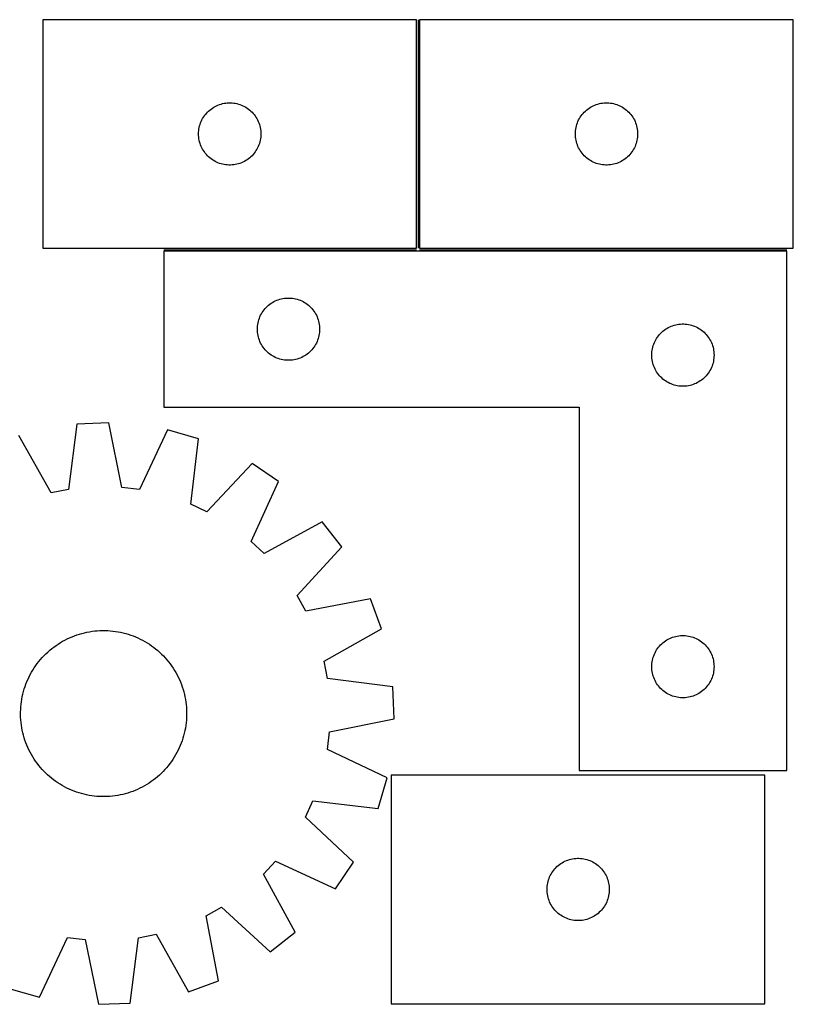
# Model space of a CAD drawing. Header units: millimetres. Extents: x 7 to 1490, y 7 to 490.
# Tile 6 of 6: x 1117 to 1490, y 8 to 482. Entities that reach past the tile are written whole.
import ezdxf

# ---------------------------------------------------------------- set-up
doc = ezdxf.new("R2010")
doc.units = ezdxf.units.MM
doc.layers.add('COMMON', color=5, linetype='CONTINUOUS', true_color=0x0000ff)
doc.layers.add('CUT', color=7, linetype='CONTINUOUS', true_color=0x000000)

msp = doc.modelspace()

# ---------------------------------------------------------------- linework, layer by layer
at = {"layer": 'COMMON'}
for p, q in [((1309.254212, 482.449011), (1309.254212, 372.449011)), ((1186.8101, 371.69901), (1308.504212, 371.69901)), ((1310.004213, 371.69901), (1486.8101, 371.69901))]:
    msp.add_line(p, q, dxfattribs=at)
at = {"layer": 'CUT'}
for p, q in [((1308.504212, 482.449011), (1128.504212, 482.449011)), ((1128.504212, 482.449011), (1128.504212, 372.449011)), ((1308.504212, 372.449011), (1308.504212, 482.449011)), ((1490.004213, 482.449011), (1310.004213, 482.449011)), ((1310.004213, 482.449011), (1310.004213, 372.449011)), ((1490.004213, 372.449011), (1490.004213, 482.449011)), ((1211.454561, 440.689193), (1212.145496, 441.034545)), ((1212.145496, 441.034545), (1212.853293, 441.343871)), ((1212.853293, 441.343871), (1213.576076, 441.61635)), ((1213.576076, 441.61635), (1214.311927, 441.851259)), ((1214.311927, 441.851259), (1215.058896, 442.047977)), ((1215.058896, 442.047977), (1215.815, 442.20598)), ((1215.815, 442.20598), (1216.578236, 442.324851)), ((1216.578236, 442.324851), (1217.34658, 442.404274)), ((1217.34658, 442.404274), (1218.117993, 442.444038)), ((1218.117993, 442.444038), (1218.89043, 442.444038)), ((1218.89043, 442.444038), (1219.661844, 442.404274)), ((1219.661844, 442.404274), (1220.430187, 442.324851)), ((1220.430187, 442.324851), (1221.193423, 442.20598)), ((1221.193423, 442.20598), (1221.949528, 442.047977)), ((1221.949528, 442.047977), (1222.696496, 441.851259)), ((1222.696496, 441.851259), (1223.432347, 441.61635)), ((1223.432347, 441.61635), (1224.15513, 441.343871)), ((1224.15513, 441.343871), (1224.862928, 441.034545)), ((1224.862928, 441.034545), (1225.553863, 440.689193)), ((1392.954562, 440.689193), (1393.645497, 441.034545)), ((1393.645497, 441.034545), (1394.353294, 441.343871)), ((1394.353294, 441.343871), (1395.076077, 441.61635)), ((1395.076077, 441.61635), (1395.811928, 441.851259)), ((1395.811928, 441.851259), (1396.558897, 442.047977)), ((1396.558897, 442.047977), (1397.315001, 442.20598)), ((1397.315001, 442.20598), (1398.078237, 442.324851)), ((1398.078237, 442.324851), (1398.846581, 442.404274)), ((1398.846581, 442.404274), (1399.617994, 442.444038)), ((1399.617994, 442.444038), (1400.390431, 442.444038)), ((1400.390431, 442.444038), (1401.161845, 442.404274)), ((1401.161845, 442.404274), (1401.930188, 442.324851)), ((1401.930188, 442.324851), (1402.693424, 442.20598)), ((1402.693424, 442.20598), (1403.449529, 442.047977)), ((1403.449529, 442.047977), (1404.196497, 441.851259)), ((1404.196497, 441.851259), (1404.932348, 441.61635)), ((1404.932348, 441.61635), (1405.655131, 441.343871)), ((1405.655131, 441.343871), (1406.362929, 441.034545)), ((1406.362929, 441.034545), (1407.053864, 440.689193)), ((1206.278787, 436.140328), (1206.742415, 436.758153)), ((1206.742415, 436.758153), (1207.237233, 437.351293)), ((1207.237233, 437.351293), (1207.761929, 437.918173)), ((1207.761929, 437.918173), (1208.315112, 438.457292)), ((1208.315112, 438.457292), (1208.895314, 438.967218)), ((1208.895314, 438.967218), (1209.500997, 439.4466)), ((1209.500997, 439.4466), (1210.130556, 439.894166)), ((1210.130556, 439.894166), (1210.78232, 440.308731)), ((1210.78232, 440.308731), (1211.454561, 440.689193)), ((1225.553863, 440.689193), (1226.226104, 440.308731)), ((1226.226104, 440.308731), (1226.877868, 439.894166)), ((1226.877868, 439.894166), (1227.507426, 439.4466)), ((1227.507426, 439.4466), (1228.113109, 438.967218)), ((1228.113109, 438.967218), (1228.693312, 438.457292)), ((1228.693312, 438.457292), (1229.246494, 437.918173)), ((1229.246494, 437.918173), (1229.771191, 437.351293)), ((1229.771191, 437.351293), (1230.266009, 436.758153)), ((1230.266009, 436.758153), (1230.729637, 436.140328)), ((1387.778788, 436.140328), (1388.242416, 436.758153)), ((1388.242416, 436.758153), (1388.737234, 437.351293)), ((1388.737234, 437.351293), (1389.26193, 437.918173)), ((1389.26193, 437.918173), (1389.815113, 438.457292)), ((1389.815113, 438.457292), (1390.395315, 438.967218)), ((1390.395315, 438.967218), (1391.000998, 439.4466)), ((1391.000998, 439.4466), (1391.630557, 439.894166)), ((1391.630557, 439.894166), (1392.282321, 440.308731)), ((1392.282321, 440.308731), (1392.954562, 440.689193)), ((1407.053864, 440.689193), (1407.726105, 440.308731)), ((1407.726105, 440.308731), (1408.377869, 439.894166)), ((1408.377869, 439.894166), (1409.007427, 439.4466)), ((1409.007427, 439.4466), (1409.61311, 438.967218)), ((1409.61311, 438.967218), (1410.193313, 438.457292)), ((1410.193313, 438.457292), (1410.746495, 437.918173)), ((1410.746495, 437.918173), (1411.271192, 437.351293)), ((1411.271192, 437.351293), (1411.76601, 436.758153)), ((1411.76601, 436.758153), (1412.229638, 436.140328)), ((1203.998796, 431.269078), (1204.214681, 432.010734)), ((1204.214681, 432.010734), (1204.468459, 432.740292)), ((1204.468459, 432.740292), (1204.759458, 433.45582)), ((1204.759458, 433.45582), (1205.086905, 434.155418)), ((1205.086905, 434.155418), (1205.449933, 434.837232)), ((1205.449933, 434.837232), (1205.847578, 435.499454)), ((1205.847578, 435.499454), (1206.278787, 436.140328)), ((1230.729637, 436.140328), (1231.160845, 435.499454)), ((1231.160845, 435.499454), (1231.55849, 434.837232)), ((1231.55849, 434.837232), (1231.921518, 434.155418)), ((1231.921518, 434.155418), (1232.248965, 433.45582)), ((1232.248965, 433.45582), (1232.539964, 432.740292)), ((1232.539964, 432.740292), (1232.793742, 432.010734)), ((1232.793742, 432.010734), (1233.009628, 431.269078)), ((1385.498797, 431.269078), (1385.714682, 432.010734)), ((1385.714682, 432.010734), (1385.96846, 432.740292)), ((1385.96846, 432.740292), (1386.259459, 433.45582)), ((1386.259459, 433.45582), (1386.586906, 434.155418)), ((1386.586906, 434.155418), (1386.949934, 434.837232)), ((1386.949934, 434.837232), (1387.347579, 435.499454)), ((1387.347579, 435.499454), (1387.778788, 436.140328)), ((1412.229638, 436.140328), (1412.660846, 435.499454)), ((1412.660846, 435.499454), (1413.058491, 434.837232)), ((1413.058491, 434.837232), (1413.421519, 434.155418)), ((1413.421519, 434.155418), (1413.748966, 433.45582)), ((1413.748966, 433.45582), (1414.039965, 432.740292)), ((1414.039965, 432.740292), (1414.293743, 432.010734)), ((1414.293743, 432.010734), (1414.509629, 431.269078)), ((1203.504212, 427.449011), (1203.5241, 428.221193)), ((1203.5241, 426.67683), (1203.504212, 427.449011)), ((1203.5241, 428.221193), (1203.583714, 428.991326)), ((1203.583714, 425.906696), (1203.5241, 426.67683)), ((1203.583714, 428.991326), (1203.682893, 429.75737)), ((1203.682893, 429.75737), (1203.821376, 430.517292)), ((1203.821376, 430.517292), (1203.998796, 431.269078)), ((1233.009628, 431.269078), (1233.187047, 430.517292)), ((1233.187047, 430.517292), (1233.32553, 429.75737)), ((1233.32553, 429.75737), (1233.42471, 428.991326)), ((1233.42471, 428.991326), (1233.484323, 428.221193)), ((1233.484323, 426.67683), (1233.42471, 425.906696)), ((1233.484323, 428.221193), (1233.504212, 427.449011)), ((1233.504212, 427.449011), (1233.484323, 426.67683)), ((1385.004213, 427.449011), (1385.024101, 428.221193)), ((1385.024101, 426.67683), (1385.004213, 427.449011)), ((1385.024101, 428.221193), (1385.083715, 428.991326)), ((1385.083715, 425.906696), (1385.024101, 426.67683)), ((1385.083715, 428.991326), (1385.182894, 429.75737)), ((1385.182894, 429.75737), (1385.321377, 430.517292)), ((1385.321377, 430.517292), (1385.498797, 431.269078)), ((1414.509629, 431.269078), (1414.687048, 430.517292)), ((1414.687048, 430.517292), (1414.825531, 429.75737)), ((1414.825531, 429.75737), (1414.924711, 428.991326)), ((1414.924711, 428.991326), (1414.984324, 428.221193)), ((1414.984324, 426.67683), (1414.924711, 425.906696)), ((1414.984324, 428.221193), (1415.004213, 427.449011)), ((1415.004213, 427.449011), (1414.984324, 426.67683)), ((1203.682893, 425.140653), (1203.583714, 425.906696)), ((1203.821376, 424.38073), (1203.682893, 425.140653)), ((1203.998796, 423.628944), (1203.821376, 424.38073)), ((1204.214681, 422.887289), (1203.998796, 423.628944)), ((1204.468459, 422.15773), (1204.214681, 422.887289)), ((1204.759458, 421.442203), (1204.468459, 422.15773)), ((1232.539964, 422.15773), (1232.248965, 421.442203)), ((1232.793742, 422.887289), (1232.539964, 422.15773)), ((1233.009628, 423.628944), (1232.793742, 422.887289)), ((1233.187047, 424.38073), (1233.009628, 423.628944)), ((1233.32553, 425.140653), (1233.187047, 424.38073)), ((1233.42471, 425.906696), (1233.32553, 425.140653)), ((1385.182894, 425.140653), (1385.083715, 425.906696)), ((1385.321377, 424.38073), (1385.182894, 425.140653)), ((1385.498797, 423.628944), (1385.321377, 424.38073)), ((1385.714682, 422.887289), (1385.498797, 423.628944)), ((1385.96846, 422.15773), (1385.714682, 422.887289)), ((1386.259459, 421.442203), (1385.96846, 422.15773)), ((1414.039965, 422.15773), (1413.748966, 421.442203)), ((1414.293743, 422.887289), (1414.039965, 422.15773)), ((1414.509629, 423.628944), (1414.293743, 422.887289)), ((1414.687048, 424.38073), (1414.509629, 423.628944)), ((1414.825531, 425.140653), (1414.687048, 424.38073)), ((1414.924711, 425.906696), (1414.825531, 425.140653)), ((1205.086905, 420.742604), (1204.759458, 421.442203)), ((1205.449933, 420.06079), (1205.086905, 420.742604)), ((1205.847578, 419.398568), (1205.449933, 420.06079)), ((1206.278787, 418.757695), (1205.847578, 419.398568)), ((1206.742415, 418.139869), (1206.278787, 418.757695)), ((1207.237233, 417.546729), (1206.742415, 418.139869)), ((1207.761929, 416.979849), (1207.237233, 417.546729)), ((1229.771191, 417.546729), (1229.246494, 416.979849)), ((1230.266009, 418.139869), (1229.771191, 417.546729)), ((1230.729637, 418.757695), (1230.266009, 418.139869)), ((1231.160845, 419.398568), (1230.729637, 418.757695)), ((1231.55849, 420.06079), (1231.160845, 419.398568)), ((1231.921518, 420.742604), (1231.55849, 420.06079)), ((1232.248965, 421.442203), (1231.921518, 420.742604)), ((1386.586906, 420.742604), (1386.259459, 421.442203)), ((1386.949934, 420.06079), (1386.586906, 420.742604)), ((1387.347579, 419.398568), (1386.949934, 420.06079)), ((1387.778788, 418.757695), (1387.347579, 419.398568)), ((1388.242416, 418.139869), (1387.778788, 418.757695)), ((1388.737234, 417.546729), (1388.242416, 418.139869)), ((1389.26193, 416.979849), (1388.737234, 417.546729)), ((1411.271192, 417.546729), (1410.746495, 416.979849)), ((1411.76601, 418.139869), (1411.271192, 417.546729)), ((1412.229638, 418.757695), (1411.76601, 418.139869)), ((1412.660846, 419.398568), (1412.229638, 418.757695)), ((1413.058491, 420.06079), (1412.660846, 419.398568)), ((1413.421519, 420.742604), (1413.058491, 420.06079)), ((1413.748966, 421.442203), (1413.421519, 420.742604)), ((1208.315112, 416.440731), (1207.761929, 416.979849)), ((1208.895314, 415.930804), (1208.315112, 416.440731)), ((1209.500997, 415.451423), (1208.895314, 415.930804)), ((1210.130556, 415.003856), (1209.500997, 415.451423)), ((1210.78232, 414.589292), (1210.130556, 415.003856)), ((1211.454561, 414.208829), (1210.78232, 414.589292)), ((1212.145496, 413.863477), (1211.454561, 414.208829)), ((1212.853293, 413.554152), (1212.145496, 413.863477)), ((1213.576076, 413.281673), (1212.853293, 413.554152)), ((1214.311927, 413.046763), (1213.576076, 413.281673)), ((1215.058896, 412.850046), (1214.311927, 413.046763)), ((1215.815, 412.692042), (1215.058896, 412.850046)), ((1216.578236, 412.573171), (1215.815, 412.692042)), ((1217.34658, 412.493748), (1216.578236, 412.573171)), ((1218.117993, 412.453984), (1217.34658, 412.493748)), ((1218.89043, 412.453984), (1218.117993, 412.453984)), ((1219.661844, 412.493748), (1218.89043, 412.453984)), ((1220.430187, 412.573171), (1219.661844, 412.493748)), ((1221.193423, 412.692042), (1220.430187, 412.573171)), ((1221.949528, 412.850046), (1221.193423, 412.692042)), ((1222.696496, 413.046763), (1221.949528, 412.850046)), ((1223.432347, 413.281673), (1222.696496, 413.046763)), ((1224.15513, 413.554152), (1223.432347, 413.281673)), ((1224.862928, 413.863477), (1224.15513, 413.554152)), ((1225.553863, 414.208829), (1224.862928, 413.863477)), ((1226.226104, 414.589292), (1225.553863, 414.208829)), ((1226.877868, 415.003856), (1226.226104, 414.589292)), ((1227.507426, 415.451423), (1226.877868, 415.003856)), ((1228.113109, 415.930804), (1227.507426, 415.451423)), ((1228.693312, 416.440731), (1228.113109, 415.930804)), ((1229.246494, 416.979849), (1228.693312, 416.440731)), ((1389.815113, 416.440731), (1389.26193, 416.979849)), ((1390.395315, 415.930804), (1389.815113, 416.440731)), ((1391.000998, 415.451423), (1390.395315, 415.930804)), ((1391.630557, 415.003856), (1391.000998, 415.451423)), ((1392.282321, 414.589292), (1391.630557, 415.003856)), ((1392.954562, 414.208829), (1392.282321, 414.589292)), ((1393.645497, 413.863477), (1392.954562, 414.208829)), ((1394.353294, 413.554152), (1393.645497, 413.863477)), ((1395.076077, 413.281673), (1394.353294, 413.554152)), ((1395.811928, 413.046763), (1395.076077, 413.281673)), ((1396.558897, 412.850046), (1395.811928, 413.046763)), ((1397.315001, 412.692042), (1396.558897, 412.850046)), ((1398.078237, 412.573171), (1397.315001, 412.692042)), ((1398.846581, 412.493748), (1398.078237, 412.573171)), ((1399.617994, 412.453984), (1398.846581, 412.493748)), ((1400.390431, 412.453984), (1399.617994, 412.453984)), ((1401.161845, 412.493748), (1400.390431, 412.453984)), ((1401.930188, 412.573171), (1401.161845, 412.493748)), ((1402.693424, 412.692042), (1401.930188, 412.573171)), ((1403.449529, 412.850046), (1402.693424, 412.692042)), ((1404.196497, 413.046763), (1403.449529, 412.850046)), ((1404.932348, 413.281673), (1404.196497, 413.046763)), ((1405.655131, 413.554152), (1404.932348, 413.281673)), ((1406.362929, 413.863477), (1405.655131, 413.554152)), ((1407.053864, 414.208829), (1406.362929, 413.863477)), ((1407.726105, 414.589292), (1407.053864, 414.208829)), ((1408.377869, 415.003856), (1407.726105, 414.589292)), ((1409.007427, 415.451423), (1408.377869, 415.003856)), ((1409.61311, 415.930804), (1409.007427, 415.451423)), ((1410.193313, 416.440731), (1409.61311, 415.930804)), ((1410.746495, 416.979849), (1410.193313, 416.440731)), ((1128.504212, 372.449011), (1308.504212, 372.449011)), ((1486.8101, 370.94901), (1186.8101, 370.94901)), ((1186.8101, 370.94901), (1186.8101, 295.94901)), ((1310.004213, 372.449011), (1490.004213, 372.449011)), ((1486.8101, 120.94901), (1486.8101, 370.94901)), ((1238.436444, 345.894165), (1239.088208, 346.30873)), ((1239.088208, 346.30873), (1239.760449, 346.689192)), ((1239.760449, 346.689192), (1240.451384, 347.034544)), ((1240.451384, 347.034544), (1241.159182, 347.34387)), ((1241.159182, 347.34387), (1241.881964, 347.616349)), ((1241.881964, 347.616349), (1242.617815, 347.851258)), ((1242.617815, 347.851258), (1243.364784, 348.047976)), ((1243.364784, 348.047976), (1244.120889, 348.205979)), ((1244.120889, 348.205979), (1244.884125, 348.32485)), ((1244.884125, 348.32485), (1245.652468, 348.404273)), ((1245.652468, 348.404273), (1246.423881, 348.444037)), ((1246.423881, 348.444037), (1247.196319, 348.444037)), ((1247.196319, 348.444037), (1247.967732, 348.404273)), ((1247.967732, 348.404273), (1248.736075, 348.32485)), ((1248.736075, 348.32485), (1249.499311, 348.205979)), ((1249.499311, 348.205979), (1250.255416, 348.047976)), ((1250.255416, 348.047976), (1251.002384, 347.851258)), ((1251.002384, 347.851258), (1251.738236, 347.616349)), ((1251.738236, 347.616349), (1252.461018, 347.34387)), ((1252.461018, 347.34387), (1253.168816, 347.034544)), ((1253.168816, 347.034544), (1253.859751, 346.689192)), ((1253.859751, 346.689192), (1254.531992, 346.30873)), ((1254.531992, 346.30873), (1255.183756, 345.894165)), ((1233.755821, 340.837231), (1234.153467, 341.499453)), ((1234.153467, 341.499453), (1234.584675, 342.140327)), ((1234.584675, 342.140327), (1235.048303, 342.758152)), ((1235.048303, 342.758152), (1235.543121, 343.351292)), ((1235.543121, 343.351292), (1236.067817, 343.918172)), ((1236.067817, 343.918172), (1236.621, 344.457291)), ((1236.621, 344.457291), (1237.201202, 344.967217)), ((1237.201202, 344.967217), (1237.806886, 345.446599)), ((1237.806886, 345.446599), (1238.436444, 345.894165)), ((1255.183756, 345.894165), (1255.813314, 345.446599)), ((1255.813314, 345.446599), (1256.418998, 344.967217)), ((1256.418998, 344.967217), (1256.9992, 344.457291)), ((1256.9992, 344.457291), (1257.552383, 343.918172)), ((1257.552383, 343.918172), (1258.077079, 343.351292)), ((1258.077079, 343.351292), (1258.571897, 342.758152)), ((1258.571897, 342.758152), (1259.035525, 342.140327)), ((1259.035525, 342.140327), (1259.466733, 341.499453)), ((1259.466733, 341.499453), (1259.864379, 340.837231)), ((1232.127265, 336.517291), (1232.304684, 337.269077)), ((1232.304684, 337.269077), (1232.520569, 338.010733)), ((1232.520569, 338.010733), (1232.774348, 338.740291)), ((1232.774348, 338.740291), (1233.065346, 339.455819)), ((1233.065346, 339.455819), (1233.392794, 340.155417)), ((1233.392794, 340.155417), (1233.755821, 340.837231)), ((1259.864379, 340.837231), (1260.227406, 340.155417)), ((1260.227406, 340.155417), (1260.554854, 339.455819)), ((1260.554854, 339.455819), (1260.845852, 338.740291)), ((1260.845852, 338.740291), (1261.099631, 338.010733)), ((1261.099631, 338.010733), (1261.315516, 337.269077)), ((1261.315516, 337.269077), (1261.492935, 336.517291)), ((1231.8101, 333.44901), (1231.829989, 334.221192)), ((1231.829989, 332.676829), (1231.8101, 333.44901)), ((1231.829989, 334.221192), (1231.889602, 334.991325)), ((1231.889602, 331.906695), (1231.829989, 332.676829)), ((1231.889602, 334.991325), (1231.988781, 335.757369)), ((1231.988781, 331.140652), (1231.889602, 331.906695)), ((1231.988781, 335.757369), (1232.127265, 336.517291)), ((1261.492935, 336.517291), (1261.631418, 335.757369)), ((1261.631418, 335.757369), (1261.730598, 334.991325)), ((1261.730598, 331.906695), (1261.631418, 331.140652)), ((1261.730598, 334.991325), (1261.790211, 334.221192)), ((1261.790211, 332.676829), (1261.730598, 331.906695)), ((1261.790211, 334.221192), (1261.8101, 333.44901)), ((1261.8101, 333.44901), (1261.790211, 332.676829)), ((1426.067817, 331.418172), (1426.621, 331.957291)), ((1426.621, 331.957291), (1427.201202, 332.467217)), ((1427.201202, 332.467217), (1427.806886, 332.946599)), ((1427.806886, 332.946599), (1428.436444, 333.394165)), ((1428.436444, 333.394165), (1429.088208, 333.80873)), ((1429.088208, 333.80873), (1429.760449, 334.189192)), ((1429.760449, 334.189192), (1430.451384, 334.534544)), ((1430.451384, 334.534544), (1431.159182, 334.84387)), ((1431.159182, 334.84387), (1431.881964, 335.116349)), ((1431.881964, 335.116349), (1432.617815, 335.351258)), ((1432.617815, 335.351258), (1433.364784, 335.547976)), ((1433.364784, 335.547976), (1434.120889, 335.705979)), ((1434.120889, 335.705979), (1434.884125, 335.82485)), ((1434.884125, 335.82485), (1435.652468, 335.904273)), ((1435.652468, 335.904273), (1436.423881, 335.944037)), ((1436.423881, 335.944037), (1437.196319, 335.944037)), ((1437.196319, 335.944037), (1437.967732, 335.904273)), ((1437.967732, 335.904273), (1438.736075, 335.82485)), ((1438.736075, 335.82485), (1439.499311, 335.705979)), ((1439.499311, 335.705979), (1440.255416, 335.547976)), ((1440.255416, 335.547976), (1441.002384, 335.351258)), ((1441.002384, 335.351258), (1441.738236, 335.116349)), ((1441.738236, 335.116349), (1442.461018, 334.84387)), ((1442.461018, 334.84387), (1443.168816, 334.534544)), ((1443.168816, 334.534544), (1443.859751, 334.189192)), ((1443.859751, 334.189192), (1444.531992, 333.80873)), ((1444.531992, 333.80873), (1445.183756, 333.394165)), ((1445.183756, 333.394165), (1445.813314, 332.946599)), ((1445.813314, 332.946599), (1446.418998, 332.467217)), ((1446.418998, 332.467217), (1446.9992, 331.957291)), ((1446.9992, 331.957291), (1447.552383, 331.418172)), ((1232.127265, 330.380729), (1231.988781, 331.140652)), ((1232.304684, 329.628943), (1232.127265, 330.380729)), ((1232.520569, 328.887288), (1232.304684, 329.628943)), ((1232.774348, 328.157729), (1232.520569, 328.887288)), ((1233.065346, 327.442202), (1232.774348, 328.157729)), ((1233.392794, 326.742603), (1233.065346, 327.442202)), ((1260.554854, 327.442202), (1260.227406, 326.742603)), ((1260.845852, 328.157729), (1260.554854, 327.442202)), ((1261.099631, 328.887288), (1260.845852, 328.157729)), ((1261.315516, 329.628943), (1261.099631, 328.887288)), ((1261.492935, 330.380729), (1261.315516, 329.628943)), ((1261.631418, 331.140652), (1261.492935, 330.380729)), ((1423.065346, 326.955819), (1423.392794, 327.655417)), ((1423.392794, 327.655417), (1423.755821, 328.337231)), ((1423.755821, 328.337231), (1424.153467, 328.999453)), ((1424.153467, 328.999453), (1424.584675, 329.640327)), ((1424.584675, 329.640327), (1425.048303, 330.258152)), ((1425.048303, 330.258152), (1425.543121, 330.851292)), ((1425.543121, 330.851292), (1426.067817, 331.418172)), ((1447.552383, 331.418172), (1448.077079, 330.851292)), ((1448.077079, 330.851292), (1448.571897, 330.258152)), ((1448.571897, 330.258152), (1449.035525, 329.640327)), ((1449.035525, 329.640327), (1449.466733, 328.999453)), ((1449.466733, 328.999453), (1449.864379, 328.337231)), ((1449.864379, 328.337231), (1450.227406, 327.655417)), ((1450.227406, 327.655417), (1450.554854, 326.955819)), ((1233.755821, 326.060789), (1233.392794, 326.742603)), ((1234.153467, 325.398567), (1233.755821, 326.060789)), ((1234.584675, 324.757694), (1234.153467, 325.398567)), ((1235.048303, 324.139868), (1234.584675, 324.757694)), ((1235.543121, 323.546728), (1235.048303, 324.139868)), ((1236.067817, 322.979848), (1235.543121, 323.546728)), ((1236.621, 322.44073), (1236.067817, 322.979848)), ((1237.201202, 321.930803), (1236.621, 322.44073)), ((1256.9992, 322.44073), (1256.418998, 321.930803)), ((1257.552383, 322.979848), (1256.9992, 322.44073)), ((1258.077079, 323.546728), (1257.552383, 322.979848)), ((1258.571897, 324.139868), (1258.077079, 323.546728)), ((1259.035525, 324.757694), (1258.571897, 324.139868)), ((1259.466733, 325.398567), (1259.035525, 324.757694)), ((1259.864379, 326.060789), (1259.466733, 325.398567)), ((1260.227406, 326.742603), (1259.864379, 326.060789)), ((1421.829989, 321.721192), (1421.889602, 322.491325)), ((1421.889602, 322.491325), (1421.988781, 323.257369)), ((1421.988781, 323.257369), (1422.127265, 324.017291)), ((1422.127265, 324.017291), (1422.304684, 324.769077)), ((1422.304684, 324.769077), (1422.520569, 325.510733)), ((1422.520569, 325.510733), (1422.774348, 326.240291)), ((1422.774348, 326.240291), (1423.065346, 326.955819)), ((1450.554854, 326.955819), (1450.845852, 326.240291)), ((1450.845852, 326.240291), (1451.099631, 325.510733)), ((1451.099631, 325.510733), (1451.315516, 324.769077)), ((1451.315516, 324.769077), (1451.492935, 324.017291)), ((1451.492935, 324.017291), (1451.631418, 323.257369)), ((1451.631418, 323.257369), (1451.730598, 322.491325)), ((1451.730598, 322.491325), (1451.790211, 321.721192)), ((1237.806886, 321.451422), (1237.201202, 321.930803)), ((1238.436444, 321.003855), (1237.806886, 321.451422)), ((1239.088208, 320.589291), (1238.436444, 321.003855)), ((1239.760449, 320.208828), (1239.088208, 320.589291)), ((1240.451384, 319.863476), (1239.760449, 320.208828)), ((1241.159182, 319.554151), (1240.451384, 319.863476)), ((1241.881964, 319.281672), (1241.159182, 319.554151)), ((1242.617815, 319.046762), (1241.881964, 319.281672)), ((1243.364784, 318.850045), (1242.617815, 319.046762)), ((1244.120889, 318.692041), (1243.364784, 318.850045)), ((1244.884125, 318.57317), (1244.120889, 318.692041)), ((1245.652468, 318.493747), (1244.884125, 318.57317)), ((1246.423881, 318.453983), (1245.652468, 318.493747)), ((1247.196319, 318.453983), (1246.423881, 318.453983)), ((1247.967732, 318.493747), (1247.196319, 318.453983)), ((1248.736075, 318.57317), (1247.967732, 318.493747)), ((1249.499311, 318.692041), (1248.736075, 318.57317)), ((1250.255416, 318.850045), (1249.499311, 318.692041)), ((1251.002384, 319.046762), (1250.255416, 318.850045)), ((1251.738236, 319.281672), (1251.002384, 319.046762)), ((1252.461018, 319.554151), (1251.738236, 319.281672)), ((1253.168816, 319.863476), (1252.461018, 319.554151)), ((1253.859751, 320.208828), (1253.168816, 319.863476)), ((1254.531992, 320.589291), (1253.859751, 320.208828)), ((1255.183756, 321.003855), (1254.531992, 320.589291)), ((1255.813314, 321.451422), (1255.183756, 321.003855)), ((1256.418998, 321.930803), (1255.813314, 321.451422)), ((1421.8101, 320.94901), (1421.829989, 321.721192)), ((1421.829989, 320.176829), (1421.8101, 320.94901)), ((1421.889602, 319.406695), (1421.829989, 320.176829)), ((1421.988781, 318.640652), (1421.889602, 319.406695)), ((1422.127265, 317.880729), (1421.988781, 318.640652)), ((1422.304684, 317.128943), (1422.127265, 317.880729)), ((1451.492935, 317.880729), (1451.315516, 317.128943)), ((1451.631418, 318.640652), (1451.492935, 317.880729)), ((1451.730598, 319.406695), (1451.631418, 318.640652)), ((1451.790211, 320.176829), (1451.730598, 319.406695)), ((1451.790211, 321.721192), (1451.8101, 320.94901)), ((1451.8101, 320.94901), (1451.790211, 320.176829)), ((1422.520569, 316.387288), (1422.304684, 317.128943)), ((1422.774348, 315.657729), (1422.520569, 316.387288)), ((1423.065346, 314.942202), (1422.774348, 315.657729)), ((1423.392794, 314.242603), (1423.065346, 314.942202)), ((1423.755821, 313.560789), (1423.392794, 314.242603)), ((1424.153467, 312.898567), (1423.755821, 313.560789)), ((1424.584675, 312.257694), (1424.153467, 312.898567)), ((1449.466733, 312.898567), (1449.035525, 312.257694)), ((1449.864379, 313.560789), (1449.466733, 312.898567)), ((1450.227406, 314.242603), (1449.864379, 313.560789)), ((1450.554854, 314.942202), (1450.227406, 314.242603)), ((1450.845852, 315.657729), (1450.554854, 314.942202)), ((1451.099631, 316.387288), (1450.845852, 315.657729)), ((1451.315516, 317.128943), (1451.099631, 316.387288)), ((1425.048303, 311.639868), (1424.584675, 312.257694)), ((1425.543121, 311.046728), (1425.048303, 311.639868)), ((1426.067817, 310.479848), (1425.543121, 311.046728)), ((1426.621, 309.94073), (1426.067817, 310.479848)), ((1427.201202, 309.430803), (1426.621, 309.94073)), ((1427.806886, 308.951422), (1427.201202, 309.430803)), ((1428.436444, 308.503855), (1427.806886, 308.951422)), ((1429.088208, 308.089291), (1428.436444, 308.503855)), ((1445.183756, 308.503855), (1444.531992, 308.089291)), ((1445.813314, 308.951422), (1445.183756, 308.503855)), ((1446.418998, 309.430803), (1445.813314, 308.951422)), ((1446.9992, 309.94073), (1446.418998, 309.430803)), ((1447.552383, 310.479848), (1446.9992, 309.94073)), ((1448.077079, 311.046728), (1447.552383, 310.479848)), ((1448.571897, 311.639868), (1448.077079, 311.046728)), ((1449.035525, 312.257694), (1448.571897, 311.639868)), ((1429.760449, 307.708828), (1429.088208, 308.089291)), ((1430.451384, 307.363476), (1429.760449, 307.708828)), ((1431.159182, 307.054151), (1430.451384, 307.363476)), ((1431.881964, 306.781672), (1431.159182, 307.054151)), ((1432.617815, 306.546762), (1431.881964, 306.781672)), ((1433.364784, 306.350045), (1432.617815, 306.546762)), ((1434.120889, 306.192041), (1433.364784, 306.350045)), ((1434.884125, 306.07317), (1434.120889, 306.192041)), ((1435.652468, 305.993747), (1434.884125, 306.07317)), ((1436.423881, 305.953983), (1435.652468, 305.993747)), ((1437.196319, 305.953983), (1436.423881, 305.953983)), ((1437.967732, 305.993747), (1437.196319, 305.953983)), ((1438.736075, 306.07317), (1437.967732, 305.993747)), ((1439.499311, 306.192041), (1438.736075, 306.07317)), ((1440.255416, 306.350045), (1439.499311, 306.192041)), ((1441.002384, 306.546762), (1440.255416, 306.350045)), ((1441.738236, 306.781672), (1441.002384, 306.546762)), ((1442.461018, 307.054151), (1441.738236, 306.781672)), ((1443.168816, 307.363476), (1442.461018, 307.054151)), ((1443.859751, 307.708828), (1443.168816, 307.363476)), ((1444.531992, 308.089291), (1443.859751, 307.708828)), ((1186.8101, 295.94901), (1386.8101, 295.94901)), ((1386.8101, 295.94901), (1386.8101, 120.94901)), ((1144.892947, 287.767088), (1140.912423, 256.25312)), ((1160.268494, 288.33551), (1144.892947, 287.767088)), ((1166.565066, 257.201479), (1160.268494, 288.33551)), ((1188.601673, 284.915457), (1175.077618, 256.173942)), ((1203.400339, 280.704753), (1188.601673, 284.915457)), ((1132.498978, 254.599842), (1116.889637, 282.264318)), ((1199.767791, 249.148782), (1203.400339, 280.704753)), ((1229.28994, 268.696656), (1207.546183, 245.541013)), ((1242.063129, 260.118999), (1229.28994, 268.696656)), ((1140.912423, 256.25312), (1132.498978, 254.599842)), ((1175.077618, 256.173942), (1166.565066, 257.201479)), ((1228.857038, 231.230006), (1242.063129, 260.118999)), ((1207.546183, 245.541013), (1199.767791, 249.148782)), ((1262.974896, 240.698293), (1235.139867, 225.395159)), ((1272.472278, 228.593324), (1262.974896, 240.698293)), ((1235.139867, 225.395159), (1228.857038, 231.230006)), ((1250.98535, 205.199165), (1272.472278, 228.593324)), ((1255.157608, 197.708395), (1250.98535, 205.199165)), ((1286.359222, 203.661044), (1255.157608, 197.708395)), ((1291.651129, 189.213682), (1286.359222, 203.661044)), ((1141.369022, 184.852434), (1142.523413, 185.348811)), ((1142.523413, 185.348811), (1143.692825, 185.808682)), ((1143.692825, 185.808682), (1144.876105, 186.231594)), ((1144.876105, 186.231594), (1146.072086, 186.617129)), ((1146.072086, 186.617129), (1147.279586, 186.964908)), ((1147.279586, 186.964908), (1148.497414, 187.274586)), ((1148.497414, 187.274586), (1149.724369, 187.545859)), ((1149.724369, 187.545859), (1150.959239, 187.778459)), ((1150.959239, 187.778459), (1152.200806, 187.972155)), ((1152.200806, 187.972155), (1153.447845, 188.126758)), ((1153.447845, 188.126758), (1154.699124, 188.242113)), ((1154.699124, 188.242113), (1155.953409, 188.318108)), ((1155.953409, 188.318108), (1157.209463, 188.354668)), ((1157.209463, 188.354668), (1158.466045, 188.351756)), ((1158.466045, 188.351756), (1159.721915, 188.309375)), ((1159.721915, 188.309375), (1160.975835, 188.227567)), ((1160.975835, 188.227567), (1162.226566, 188.106413)), ((1162.226566, 188.106413), (1163.472875, 187.946032)), ((1163.472875, 187.946032), (1164.71353, 187.746583)), ((1164.71353, 187.746583), (1165.947309, 187.508263)), ((1165.947309, 187.508263), (1167.172993, 187.231306)), ((1167.172993, 187.231306), (1168.389373, 186.915986)), ((1168.389373, 186.915986), (1169.595249, 186.562614)), ((1169.595249, 186.562614), (1170.789429, 186.171539)), ((1170.789429, 186.171539), (1171.970737, 185.743147)), ((1171.970737, 185.743147), (1173.138005, 185.277861)), ((1173.138005, 185.277861), (1174.290082, 184.77614)), ((1263.986654, 173.604341), (1291.651129, 189.213682)), ((1431.159182, 184.84387), (1431.881964, 185.116349)), ((1431.881964, 185.116349), (1432.617815, 185.351258)), ((1432.617815, 185.351258), (1433.364784, 185.547976)), ((1433.364784, 185.547976), (1434.120889, 185.705979)), ((1434.120889, 185.705979), (1434.884125, 185.82485)), ((1434.884125, 185.82485), (1435.652468, 185.904273)), ((1435.652468, 185.904273), (1436.423881, 185.944037)), ((1436.423881, 185.944037), (1437.196319, 185.944037)), ((1437.196319, 185.944037), (1437.967732, 185.904273)), ((1437.967732, 185.904273), (1438.736075, 185.82485)), ((1438.736075, 185.82485), (1439.499311, 185.705979)), ((1439.499311, 185.705979), (1440.255416, 185.547976)), ((1440.255416, 185.547976), (1441.002384, 185.351258)), ((1441.002384, 185.351258), (1441.738236, 185.116349)), ((1441.738236, 185.116349), (1442.461018, 184.84387)), ((1132.807772, 179.633346), (1133.802451, 180.401213)), ((1133.802451, 180.401213), (1134.820759, 181.137458)), ((1134.820759, 181.137458), (1135.861691, 181.841353)), ((1135.861691, 181.841353), (1136.924218, 182.512204)), ((1136.924218, 182.512204), (1138.007294, 183.14935)), ((1138.007294, 183.14935), (1139.109848, 183.752161)), ((1139.109848, 183.752161), (1140.230793, 184.320043)), ((1140.230793, 184.320043), (1141.369022, 184.852434)), ((1174.290082, 184.77614), (1175.425832, 184.238478)), ((1175.425832, 184.238478), (1176.544133, 183.665407)), ((1176.544133, 183.665407), (1177.643881, 183.057492)), ((1177.643881, 183.057492), (1178.723991, 182.415333)), ((1178.723991, 182.415333), (1179.783398, 181.739564)), ((1179.783398, 181.739564), (1180.821056, 181.030852)), ((1180.821056, 181.030852), (1181.835941, 180.289895)), ((1181.835941, 180.289895), (1182.82705, 179.517426)), ((1424.584675, 179.640327), (1425.048303, 180.258152)), ((1425.048303, 180.258152), (1425.543121, 180.851292)), ((1425.543121, 180.851292), (1426.067817, 181.418172)), ((1426.067817, 181.418172), (1426.621, 181.957291)), ((1426.621, 181.957291), (1427.201202, 182.467217)), ((1427.201202, 182.467217), (1427.806886, 182.946599)), ((1427.806886, 182.946599), (1428.436444, 183.394165)), ((1428.436444, 183.394165), (1429.088208, 183.80873)), ((1429.088208, 183.80873), (1429.760449, 184.189192)), ((1429.760449, 184.189192), (1430.451384, 184.534544)), ((1430.451384, 184.534544), (1431.159182, 184.84387)), ((1442.461018, 184.84387), (1443.168816, 184.534544)), ((1443.168816, 184.534544), (1443.859751, 184.189192)), ((1443.859751, 184.189192), (1444.531992, 183.80873)), ((1444.531992, 183.80873), (1445.183756, 183.394165)), ((1445.183756, 183.394165), (1445.813314, 182.946599)), ((1445.813314, 182.946599), (1446.418998, 182.467217)), ((1446.418998, 182.467217), (1446.9992, 181.957291)), ((1446.9992, 181.957291), (1447.552383, 181.418172)), ((1447.552383, 181.418172), (1448.077079, 180.851292)), ((1448.077079, 180.851292), (1448.571897, 180.258152)), ((1448.571897, 180.258152), (1449.035525, 179.640327)), ((1128.222289, 175.347246), (1129.084602, 176.261261)), ((1129.084602, 176.261261), (1129.975198, 177.14774)), ((1129.975198, 177.14774), (1130.893201, 178.005806)), ((1130.893201, 178.005806), (1131.837703, 178.834615)), ((1131.837703, 178.834615), (1132.807772, 179.633346)), ((1182.82705, 179.517426), (1183.793407, 178.714207)), ((1183.793407, 178.714207), (1184.734057, 177.88103)), ((1184.734057, 177.88103), (1185.648073, 177.018717)), ((1185.648073, 177.018717), (1186.534551, 176.128121)), ((1186.534551, 176.128121), (1187.392618, 175.210118)), ((1422.304684, 174.769077), (1422.520569, 175.510733)), ((1422.520569, 175.510733), (1422.774348, 176.240291)), ((1422.774348, 176.240291), (1423.065346, 176.955819)), ((1423.065346, 176.955819), (1423.392794, 177.655417)), ((1423.392794, 177.655417), (1423.755821, 178.337231)), ((1423.755821, 178.337231), (1424.153467, 178.999453)), ((1424.153467, 178.999453), (1424.584675, 179.640327)), ((1449.035525, 179.640327), (1449.466733, 178.999453)), ((1449.466733, 178.999453), (1449.864379, 178.337231)), ((1449.864379, 178.337231), (1450.227406, 177.655417)), ((1450.227406, 177.655417), (1450.554854, 176.955819)), ((1450.554854, 176.955819), (1450.845852, 176.240291)), ((1450.845852, 176.240291), (1451.099631, 175.510733)), ((1451.099631, 175.510733), (1451.315516, 174.769077)), ((1124.363755, 170.396587), (1125.072467, 171.434245)), ((1125.072467, 171.434245), (1125.813424, 172.449129)), ((1125.813424, 172.449129), (1126.585893, 173.440239)), ((1126.585893, 173.440239), (1127.389112, 174.406596)), ((1127.389112, 174.406596), (1128.222289, 175.347246)), ((1187.392618, 175.210118), (1188.221426, 174.265616)), ((1188.221426, 174.265616), (1189.020158, 173.295547)), ((1189.020158, 173.295547), (1189.788025, 172.300868)), ((1189.788025, 172.300868), (1190.524269, 171.28256)), ((1190.524269, 171.28256), (1191.228164, 170.241628)), ((1265.639931, 165.190896), (1263.986654, 173.604341)), ((1421.8101, 170.94901), (1421.829989, 171.721192)), ((1421.829989, 170.176829), (1421.8101, 170.94901)), ((1421.829989, 171.721192), (1421.889602, 172.491325)), ((1421.889602, 172.491325), (1421.988781, 173.257369)), ((1421.988781, 173.257369), (1422.127265, 174.017291)), ((1422.127265, 174.017291), (1422.304684, 174.769077)), ((1451.315516, 174.769077), (1451.492935, 174.017291)), ((1451.492935, 174.017291), (1451.631418, 173.257369)), ((1451.631418, 173.257369), (1451.730598, 172.491325)), ((1451.730598, 172.491325), (1451.790211, 171.721192)), ((1451.790211, 171.721192), (1451.8101, 170.94901)), ((1451.8101, 170.94901), (1451.790211, 170.176829)), ((1121.327179, 164.903271), (1121.864841, 166.03902)), ((1121.864841, 166.03902), (1122.437912, 167.157321)), ((1122.437912, 167.157321), (1123.045827, 168.257069)), ((1123.045827, 168.257069), (1123.687986, 169.33718)), ((1123.687986, 169.33718), (1124.363755, 170.396587)), ((1191.228164, 170.241628), (1191.899016, 169.179101)), ((1191.899016, 169.179101), (1192.536162, 168.096025)), ((1192.536162, 168.096025), (1193.138973, 166.993471)), ((1193.138973, 166.993471), (1193.706854, 165.872526)), ((1421.889602, 169.406695), (1421.829989, 170.176829)), ((1421.988781, 168.640652), (1421.889602, 169.406695)), ((1422.127265, 167.880729), (1421.988781, 168.640652)), ((1422.304684, 167.128943), (1422.127265, 167.880729)), ((1422.520569, 166.387288), (1422.304684, 167.128943)), ((1422.774348, 165.657729), (1422.520569, 166.387288)), ((1451.099631, 166.387288), (1450.845852, 165.657729)), ((1451.315516, 167.128943), (1451.099631, 166.387288)), ((1451.492935, 167.880729), (1451.315516, 167.128943)), ((1451.631418, 168.640652), (1451.492935, 167.880729)), ((1451.730598, 169.406695), (1451.631418, 168.640652)), ((1451.790211, 170.176829), (1451.730598, 169.406695)), ((1119.540705, 160.208437), (1119.93178, 161.402618)), ((1119.93178, 161.402618), (1120.360172, 162.583925)), ((1120.360172, 162.583925), (1120.825458, 163.751194)), ((1120.825458, 163.751194), (1121.327179, 164.903271)), ((1193.706854, 165.872526), (1194.239246, 164.734297)), ((1194.239246, 164.734297), (1194.735622, 163.579906)), ((1194.735622, 163.579906), (1195.195493, 162.410494)), ((1195.195493, 162.410494), (1195.618405, 161.227214)), ((1195.618405, 161.227214), (1196.003941, 160.031233)), ((1297.153899, 161.210372), (1265.639931, 165.190896)), ((1297.722322, 145.834825), (1297.153899, 161.210372)), ((1423.065346, 164.942202), (1422.774348, 165.657729)), ((1423.392794, 164.242603), (1423.065346, 164.942202)), ((1423.755821, 163.560789), (1423.392794, 164.242603)), ((1424.153467, 162.898567), (1423.755821, 163.560789)), ((1424.584675, 162.257694), (1424.153467, 162.898567)), ((1425.048303, 161.639868), (1424.584675, 162.257694)), ((1425.543121, 161.046728), (1425.048303, 161.639868)), ((1448.571897, 161.639868), (1448.077079, 161.046728)), ((1449.035525, 162.257694), (1448.571897, 161.639868)), ((1449.466733, 162.898567), (1449.035525, 162.257694)), ((1449.864379, 163.560789), (1449.466733, 162.898567)), ((1450.227406, 164.242603), (1449.864379, 163.560789)), ((1450.554854, 164.942202), (1450.227406, 164.242603)), ((1450.845852, 165.657729), (1450.554854, 164.942202)), ((1118.356736, 155.326719), (1118.595056, 156.560498)), ((1118.595056, 156.560498), (1118.872013, 157.786182)), ((1118.872013, 157.786182), (1119.187333, 159.002562)), ((1119.187333, 159.002562), (1119.540705, 160.208437)), ((1196.003941, 160.031233), (1196.351719, 158.823733)), ((1196.351719, 158.823733), (1196.661398, 157.605905)), ((1196.661398, 157.605905), (1196.932671, 156.37895)), ((1426.067817, 160.479848), (1425.543121, 161.046728)), ((1426.621, 159.94073), (1426.067817, 160.479848)), ((1427.201202, 159.430803), (1426.621, 159.94073)), ((1427.806886, 158.951422), (1427.201202, 159.430803)), ((1428.436444, 158.503855), (1427.806886, 158.951422)), ((1429.088208, 158.089291), (1428.436444, 158.503855)), ((1429.760449, 157.708828), (1429.088208, 158.089291)), ((1430.451384, 157.363476), (1429.760449, 157.708828)), ((1431.159182, 157.054151), (1430.451384, 157.363476)), ((1431.881964, 156.781672), (1431.159182, 157.054151)), ((1432.617815, 156.546762), (1431.881964, 156.781672)), ((1433.364784, 156.350045), (1432.617815, 156.546762)), ((1441.002384, 156.546762), (1440.255416, 156.350045)), ((1441.738236, 156.781672), (1441.002384, 156.546762)), ((1442.461018, 157.054151), (1441.738236, 156.781672)), ((1443.168816, 157.363476), (1442.461018, 157.054151)), ((1443.859751, 157.708828), (1443.168816, 157.363476)), ((1444.531992, 158.089291), (1443.859751, 157.708828)), ((1445.183756, 158.503855), (1444.531992, 158.089291)), ((1445.813314, 158.951422), (1445.183756, 158.503855)), ((1446.418998, 159.430803), (1445.813314, 158.951422)), ((1446.9992, 159.94073), (1446.418998, 159.430803)), ((1447.552383, 160.479848), (1446.9992, 159.94073)), ((1448.077079, 161.046728), (1447.552383, 160.479848)), ((1117.875752, 151.589023), (1117.996906, 152.839755)), ((1117.996906, 152.839755), (1118.157287, 154.086063)), ((1118.157287, 154.086063), (1118.356736, 155.326719)), ((1196.932671, 156.37895), (1197.16527, 155.14408)), ((1197.16527, 155.14408), (1197.358967, 153.902513)), ((1197.358967, 153.902513), (1197.513569, 152.655474)), ((1197.513569, 152.655474), (1197.628925, 151.404195)), ((1434.120889, 156.192041), (1433.364784, 156.350045)), ((1434.884125, 156.07317), (1434.120889, 156.192041)), ((1435.652468, 155.993747), (1434.884125, 156.07317)), ((1436.423881, 155.953983), (1435.652468, 155.993747)), ((1437.196319, 155.953983), (1436.423881, 155.953983)), ((1437.967732, 155.993747), (1437.196319, 155.953983)), ((1438.736075, 156.07317), (1437.967732, 155.993747)), ((1439.499311, 156.192041), (1438.736075, 156.07317)), ((1440.255416, 156.350045), (1439.499311, 156.192041)), ((1117.748651, 147.822651), (1117.751563, 149.079233)), ((1117.785211, 146.566598), (1117.748651, 147.822651)), ((1117.751563, 149.079233), (1117.793944, 150.335104)), ((1117.793944, 150.335104), (1117.875752, 151.589023)), ((1197.628925, 151.404195), (1197.70492, 150.14991)), ((1197.738567, 147.637274), (1197.696186, 146.381404)), ((1197.70492, 150.14991), (1197.741479, 148.893856)), ((1197.741479, 148.893856), (1197.738567, 147.637274)), ((1117.861206, 145.312313), (1117.785211, 146.566598)), ((1117.976561, 144.061033), (1117.861206, 145.312313)), ((1118.131164, 142.813995), (1117.976561, 144.061033)), ((1118.32486, 141.572428), (1118.131164, 142.813995)), ((1197.332844, 142.630444), (1197.133395, 141.389789)), ((1197.493224, 143.876753), (1197.332844, 142.630444)), ((1197.614378, 145.127484), (1197.493224, 143.876753)), ((1197.696186, 146.381404), (1197.614378, 145.127484)), ((1266.58829, 139.538253), (1297.722322, 145.834825)), ((1118.55746, 140.337558), (1118.32486, 141.572428)), ((1118.828733, 139.110603), (1118.55746, 140.337558)), ((1119.138411, 137.892775), (1118.828733, 139.110603)), ((1119.48619, 136.685274), (1119.138411, 137.892775)), ((1196.302797, 137.713946), (1195.949426, 136.50807)), ((1196.618117, 138.930326), (1196.302797, 137.713946)), ((1196.895074, 140.15601), (1196.618117, 138.930326)), ((1197.133395, 141.389789), (1196.895074, 140.15601)), ((1265.560753, 131.025701), (1266.58829, 139.538253)), ((1119.871725, 135.489294), (1119.48619, 136.685274)), ((1120.294637, 134.306014), (1119.871725, 135.489294)), ((1120.754508, 133.136601), (1120.294637, 134.306014)), ((1121.250885, 131.982211), (1120.754508, 133.136601)), ((1194.664673, 132.965314), (1194.162951, 131.813237)), ((1195.129959, 134.132582), (1194.664673, 132.965314)), ((1195.558351, 135.31389), (1195.129959, 134.132582)), ((1195.949426, 136.50807), (1195.558351, 135.31389)), ((1121.783276, 130.843981), (1121.250885, 131.982211)), ((1122.351158, 129.723036), (1121.783276, 130.843981)), ((1122.953969, 128.620482), (1122.351158, 129.723036)), ((1123.591115, 127.537407), (1122.953969, 128.620482)), ((1192.444304, 128.459438), (1191.802145, 127.379328)), ((1193.052218, 129.559186), (1192.444304, 128.459438)), ((1193.625289, 130.677487), (1193.052218, 129.559186)), ((1194.162951, 131.813237), (1193.625289, 130.677487)), ((1294.302268, 117.501646), (1265.560753, 131.025701)), ((1124.261966, 126.474879), (1123.591115, 127.537407)), ((1124.965861, 125.433948), (1124.261966, 126.474879)), ((1125.702106, 124.41564), (1124.965861, 125.433948)), ((1126.469973, 123.420961), (1125.702106, 124.41564)), ((1127.268704, 122.450891), (1126.469973, 123.420961)), ((1188.904238, 123.276269), (1188.101018, 122.309912)), ((1189.676707, 124.267378), (1188.904238, 123.276269)), ((1190.417663, 125.282263), (1189.676707, 124.267378)), ((1191.126376, 126.319921), (1190.417663, 125.282263)), ((1191.802145, 127.379328), (1191.126376, 126.319921)), ((1128.097513, 121.506389), (1127.268704, 122.450891)), ((1128.955579, 120.588387), (1128.097513, 121.506389)), ((1129.842058, 119.69779), (1128.955579, 120.588387)), ((1130.756073, 118.835478), (1129.842058, 119.69779)), ((1131.696723, 118.002301), (1130.756073, 118.835478)), ((1184.59693, 118.710701), (1183.652428, 117.881893)), ((1185.514932, 119.568768), (1184.59693, 118.710701)), ((1186.405529, 120.455246), (1185.514932, 119.568768)), ((1187.267841, 121.369262), (1186.405529, 120.455246)), ((1188.101018, 122.309912), (1187.267841, 121.369262)), ((1476.350548, 118.685088), (1296.350548, 118.685088)), ((1296.350548, 118.685088), (1296.350548, 8.685088)), ((1386.8101, 120.94901), (1486.8101, 120.94901)), ((1476.350548, 8.685088), (1476.350548, 118.685088)), ((1132.66308, 117.199081), (1131.696723, 118.002301)), ((1133.65419, 116.426612), (1132.66308, 117.199081)), ((1134.669074, 115.685656), (1133.65419, 116.426612)), ((1135.706732, 114.976943), (1134.669074, 115.685656)), ((1136.766139, 114.301174), (1135.706732, 114.976943)), ((1137.84625, 113.659015), (1136.766139, 114.301174)), ((1178.565912, 114.204303), (1177.482837, 113.567157)), ((1179.62844, 114.875155), (1178.565912, 114.204303)), ((1180.669371, 115.57905), (1179.62844, 114.875155)), ((1181.687679, 116.315294), (1180.669371, 115.57905)), ((1182.682358, 117.083161), (1181.687679, 116.315294)), ((1183.652428, 117.881893), (1182.682358, 117.083161)), ((1290.091565, 102.70298), (1294.302268, 117.501646)), ((1138.945998, 113.051101), (1137.84625, 113.659015)), ((1140.064299, 112.47803), (1138.945998, 113.051101)), ((1141.200048, 111.940368), (1140.064299, 112.47803)), ((1142.352125, 111.438646), (1141.200048, 111.940368)), ((1143.519394, 110.97336), (1142.352125, 111.438646)), ((1144.700701, 110.544968), (1143.519394, 110.97336)), ((1145.894882, 110.153893), (1144.700701, 110.544968)), ((1147.100757, 109.800522), (1145.894882, 110.153893)), ((1148.317137, 109.485202), (1147.100757, 109.800522)), ((1149.542821, 109.208245), (1148.317137, 109.485202)), ((1150.7766, 108.969924), (1149.542821, 109.208245)), ((1165.765761, 109.170648), (1164.530891, 108.938049)), ((1166.992716, 109.441921), (1165.765761, 109.170648)), ((1168.210544, 109.7516), (1166.992716, 109.441921)), ((1169.418045, 110.099378), (1168.210544, 109.7516)), ((1170.614025, 110.484914), (1169.418045, 110.099378)), ((1171.797305, 110.907826), (1170.614025, 110.484914)), ((1172.966718, 111.367697), (1171.797305, 110.907826)), ((1174.121108, 111.864073), (1172.966718, 111.367697)), ((1175.259338, 112.396465), (1174.121108, 111.864073)), ((1176.380283, 112.964346), (1175.259338, 112.396465)), ((1177.482837, 113.567157), (1176.380283, 112.964346)), ((1152.017256, 108.770475), (1150.7766, 108.969924)), ((1153.263564, 108.610095), (1152.017256, 108.770475)), ((1154.514296, 108.488941), (1153.263564, 108.610095)), ((1155.768215, 108.407133), (1154.514296, 108.488941)), ((1157.024086, 108.364752), (1155.768215, 108.407133)), ((1158.280668, 108.36184), (1157.024086, 108.364752)), ((1159.536721, 108.398399), (1158.280668, 108.36184)), ((1160.791006, 108.474394), (1159.536721, 108.398399)), ((1162.042286, 108.58975), (1160.791006, 108.474394)), ((1163.289324, 108.744352), (1162.042286, 108.58975)), ((1164.530891, 108.938049), (1163.289324, 108.744352)), ((1254.927825, 98.557136), (1258.535593, 106.335528)), ((1258.535593, 106.335528), (1290.091565, 102.70298)), ((1278.083467, 76.813379), (1254.927825, 98.557136)), ((1234.78197, 70.963452), (1240.616817, 77.246281)), ((1240.616817, 77.246281), (1269.505811, 64.04019)), ((1269.505811, 64.04019), (1278.083467, 76.813379)), ((1377.347334, 75.682677), (1377.976892, 76.130244)), ((1377.976892, 76.130244), (1378.628656, 76.544808)), ((1378.628656, 76.544808), (1379.300897, 76.92527)), ((1379.300897, 76.92527), (1379.991832, 77.270622)), ((1379.991832, 77.270622), (1380.69963, 77.579948)), ((1380.69963, 77.579948), (1381.422412, 77.852427)), ((1381.422412, 77.852427), (1382.158264, 78.087337)), ((1382.158264, 78.087337), (1382.905232, 78.284054)), ((1382.905232, 78.284054), (1383.661337, 78.442058)), ((1383.661337, 78.442058), (1384.424573, 78.560929)), ((1384.424573, 78.560929), (1385.192916, 78.640351)), ((1385.192916, 78.640351), (1385.964329, 78.680115)), ((1385.964329, 78.680115), (1386.736767, 78.680115)), ((1386.736767, 78.680115), (1387.50818, 78.640351)), ((1387.50818, 78.640351), (1388.276523, 78.560929)), ((1388.276523, 78.560929), (1389.039759, 78.442058)), ((1389.039759, 78.442058), (1389.795864, 78.284054)), ((1389.795864, 78.284054), (1390.542833, 78.087337)), ((1390.542833, 78.087337), (1391.278684, 77.852427)), ((1391.278684, 77.852427), (1392.001466, 77.579948)), ((1392.001466, 77.579948), (1392.709264, 77.270622)), ((1392.709264, 77.270622), (1393.400199, 76.92527)), ((1393.400199, 76.92527), (1394.07244, 76.544808)), ((1394.07244, 76.544808), (1394.724204, 76.130244)), ((1394.724204, 76.130244), (1395.353762, 75.682677)), ((1373.296269, 71.073309), (1373.693915, 71.735531)), ((1373.693915, 71.735531), (1374.125123, 72.376405)), ((1374.125123, 72.376405), (1374.588751, 72.994231)), ((1374.588751, 72.994231), (1375.083569, 73.58737)), ((1375.083569, 73.58737), (1375.608265, 74.154251)), ((1375.608265, 74.154251), (1376.161448, 74.693369)), ((1376.161448, 74.693369), (1376.74165, 75.203295)), ((1376.74165, 75.203295), (1377.347334, 75.682677)), ((1395.353762, 75.682677), (1395.959446, 75.203295)), ((1395.959446, 75.203295), (1396.539648, 74.693369)), ((1396.539648, 74.693369), (1397.092831, 74.154251)), ((1397.092831, 74.154251), (1397.617527, 73.58737)), ((1397.617527, 73.58737), (1398.112345, 72.994231)), ((1398.112345, 72.994231), (1398.575973, 72.376405)), ((1398.575973, 72.376405), (1399.007181, 71.735531)), ((1399.007181, 71.735531), (1399.404827, 71.073309)), ((1250.085104, 43.128423), (1234.78197, 70.963452)), ((1371.52923, 65.993447), (1371.667713, 66.753369)), ((1371.667713, 66.753369), (1371.845132, 67.505155)), ((1371.845132, 67.505155), (1372.061017, 68.246811)), ((1372.061017, 68.246811), (1372.314796, 68.97637)), ((1372.314796, 68.97637), (1372.605794, 69.691897)), ((1372.605794, 69.691897), (1372.933242, 70.391495)), ((1372.933242, 70.391495), (1373.296269, 71.073309)), ((1399.404827, 71.073309), (1399.767854, 70.391495)), ((1399.767854, 70.391495), (1400.095302, 69.691897)), ((1400.095302, 69.691897), (1400.3863, 68.97637)), ((1400.3863, 68.97637), (1400.640079, 68.246811)), ((1400.640079, 68.246811), (1400.855964, 67.505155)), ((1400.855964, 67.505155), (1401.033383, 66.753369)), ((1401.033383, 66.753369), (1401.171866, 65.993447)), ((1371.350548, 63.685088), (1371.370437, 64.45727)), ((1371.370437, 62.912907), (1371.350548, 63.685088)), ((1371.370437, 64.45727), (1371.43005, 65.227403)), ((1371.43005, 62.142773), (1371.370437, 62.912907)), ((1371.43005, 65.227403), (1371.52923, 65.993447)), ((1371.52923, 61.37673), (1371.43005, 62.142773)), ((1401.171866, 65.993447), (1401.271046, 65.227403)), ((1401.271046, 62.142773), (1401.171866, 61.37673)), ((1401.271046, 65.227403), (1401.330659, 64.45727)), ((1401.330659, 62.912907), (1401.271046, 62.142773)), ((1401.330659, 64.45727), (1401.350548, 63.685088)), ((1401.350548, 63.685088), (1401.330659, 62.912907)), ((1371.667713, 60.616807), (1371.52923, 61.37673)), ((1371.845132, 59.865022), (1371.667713, 60.616807)), ((1372.061017, 59.123366), (1371.845132, 59.865022)), ((1372.314796, 58.393807), (1372.061017, 59.123366)), ((1372.605794, 57.67828), (1372.314796, 58.393807)), ((1372.933242, 56.978682), (1372.605794, 57.67828)), ((1373.296269, 56.296867), (1372.933242, 56.978682)), ((1399.767854, 56.978682), (1399.404827, 56.296867)), ((1400.095302, 57.67828), (1399.767854, 56.978682)), ((1400.3863, 58.393807), (1400.095302, 57.67828)), ((1400.640079, 59.123366), (1400.3863, 58.393807)), ((1400.855964, 59.865022), (1400.640079, 59.123366)), ((1401.033383, 60.616807), (1400.855964, 59.865022)), ((1401.171866, 61.37673), (1401.033383, 60.616807)), ((1207.095207, 50.945711), (1214.585977, 55.117969)), ((1214.585977, 55.117969), (1237.980136, 33.631041)), ((1373.693915, 55.634646), (1373.296269, 56.296867)), ((1374.125123, 54.993772), (1373.693915, 55.634646)), ((1374.588751, 54.375946), (1374.125123, 54.993772)), ((1375.083569, 53.782807), (1374.588751, 54.375946)), ((1375.608265, 53.215926), (1375.083569, 53.782807)), ((1376.161448, 52.676808), (1375.608265, 53.215926)), ((1376.74165, 52.166882), (1376.161448, 52.676808)), ((1377.347334, 51.6875), (1376.74165, 52.166882)), ((1395.959446, 52.166882), (1395.353762, 51.6875)), ((1396.539648, 52.676808), (1395.959446, 52.166882)), ((1397.092831, 53.215926), (1396.539648, 52.676808)), ((1397.617527, 53.782807), (1397.092831, 53.215926)), ((1398.112345, 54.375946), (1397.617527, 53.782807)), ((1398.575973, 54.993772), (1398.112345, 54.375946)), ((1399.007181, 55.634646), (1398.575973, 54.993772)), ((1399.404827, 56.296867), (1399.007181, 55.634646)), ((1213.047855, 19.744097), (1207.095207, 50.945711)), ((1377.976892, 51.239933), (1377.347334, 51.6875)), ((1378.628656, 50.825369), (1377.976892, 51.239933)), ((1379.300897, 50.444906), (1378.628656, 50.825369)), ((1379.991832, 50.099554), (1379.300897, 50.444906)), ((1380.69963, 49.790229), (1379.991832, 50.099554)), ((1381.422412, 49.51775), (1380.69963, 49.790229)), ((1382.158264, 49.28284), (1381.422412, 49.51775)), ((1382.905232, 49.086123), (1382.158264, 49.28284)), ((1383.661337, 48.928119), (1382.905232, 49.086123)), ((1384.424573, 48.809248), (1383.661337, 48.928119)), ((1385.192916, 48.729826), (1384.424573, 48.809248)), ((1385.964329, 48.690061), (1385.192916, 48.729826)), ((1386.736767, 48.690061), (1385.964329, 48.690061)), ((1387.50818, 48.729826), (1386.736767, 48.690061)), ((1388.276523, 48.809248), (1387.50818, 48.729826)), ((1389.039759, 48.928119), (1388.276523, 48.809248)), ((1389.795864, 49.086123), (1389.039759, 48.928119)), ((1390.542833, 49.28284), (1389.795864, 49.086123)), ((1391.278684, 49.51775), (1390.542833, 49.28284)), ((1392.001466, 49.790229), (1391.278684, 49.51775)), ((1392.709264, 50.099554), (1392.001466, 49.790229)), ((1393.400199, 50.444906), (1392.709264, 50.099554)), ((1394.07244, 50.825369), (1393.400199, 50.444906)), ((1394.724204, 51.239933), (1394.07244, 50.825369)), ((1395.353762, 51.6875), (1394.724204, 51.239933)), ((1237.980136, 33.631041), (1250.085104, 43.128423)), ((1126.888457, 11.801051), (1140.412512, 40.542566)), ((1140.412512, 40.542566), (1148.925064, 39.515029)), ((1148.925064, 39.515029), (1155.221637, 8.380997)), ((1170.597184, 8.94942), (1174.577708, 40.463388)), ((1174.577708, 40.463388), (1182.991152, 42.116665)), ((1182.991152, 42.116665), (1198.600493, 14.45219)), ((1198.600493, 14.45219), (1213.047855, 19.744097)), ((1112.089791, 16.011754), (1126.888457, 11.801051)), ((1155.221637, 8.380997), (1170.597184, 8.94942)), ((1296.350548, 8.685088), (1476.350548, 8.685088))]:
    msp.add_line(p, q, dxfattribs=at)

doc.saveas('drawing.dxf')
